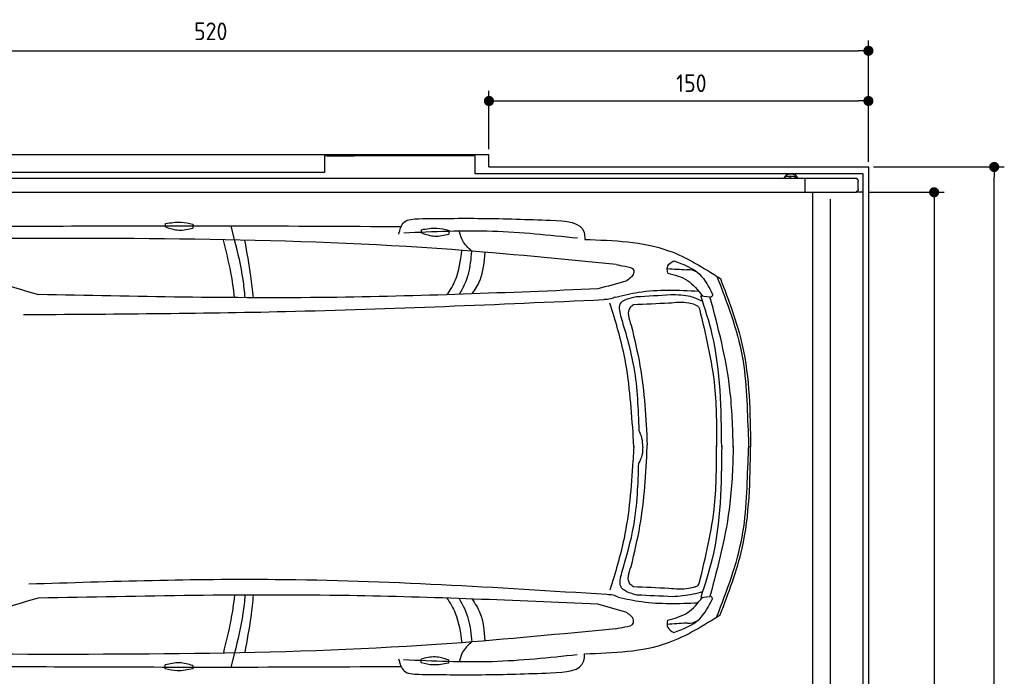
# Model space of a CAD drawing. Header units: millimetres. Extents: x 705 to 7297, y -122 to 6070.
# Tile 4 of 4: x 2918 to 6810, y 3473 to 6070. Entities that reach past the tile are written whole.
import ezdxf

# ---------------------------------------------------------------- set-up
doc = ezdxf.new("R2010")
doc.units = ezdxf.units.MM
doc.layers.get('0').update_dxf_attribs({"lineweight": 25})
doc.layers.add('4', color=3, linetype='Continuous', lineweight=25)
doc.layers.add('Car', color=10, linetype='Continuous', lineweight=25)
doc.styles.get("Standard").update_dxf_attribs({"font": 'ISOCP.SHX'})
doc.dimstyles.new('GEN-ISO$0', dxfattribs={"dimscale": 20, "dimtxt": 3.5, "dimasz": 2, "dimexe": 2, "dimexo": 1, "dimgap": 1.5, "dimtad": 1, "dimdec": 1, "dimlfac": 0.1, "dimdsep": 46, "dimtxsty": 'Standard', "dimblk": 'PUNKT', "dimcen": 2, "dimclrd": 256, "dimclre": 256, "dimclrt": 2, "dimadec": 0, "dimazin": 0, "dimtp": 0.1, "dimtm": 0.1, "dimtfac": 0.71, "dimtdec": 1, "dimtmove": 2, "dimatfit": 3, "dimldrblk": 'PUNKT', "dimfxl": 1, "dimtolj": 1, "dimarcsym": 0})

# ---------------------------------------------------------------- blocks, each defined once
blk = doc.blocks.new('PUNKT')
at = {"layer": '4', "color": 0, "linetype": 'ByBlock'}
blk.add_line((-0.5, 0), (-1, 0), dxfattribs=at)
at = {"layer": '4', "color": 0, "linetype": 'ByBlock', "const_width": 0.5}
blk.add_lwpolyline([(-0.25, 0, 1), (0.25, 0, 1)], format="xyb", close=True, dxfattribs=at)
blk = doc.blocks.new('*D5')
at = {"layer": '4', "lineweight": -2, "transparency": 16777216}
for p, q in [((1072.8, 5507.3), (1072.8, 5986.9)), ((6272.8, 5507.3), (6272.8, 5986.9)), ((1112.8, 5946.9), (6232.8, 5946.9))]:
    blk.add_line(p, q, dxfattribs=at)
at = {"layer": 'DEFPOINTS', "color": 0, "transparency": 16777216}
for p in [(6272.8, 5946.9), (1072.8, 5487.3), (6272.8, 5487.3)]:
    blk.add_point(p, dxfattribs=at)
at = {"layer": '4', "lineweight": -2, "transparency": 16777216, "xscale": 40, "yscale": 40, "zscale": 40, "rotation": 180}
blk.add_blockref('PUNKT', (1072.8, 5946.9), dxfattribs=at)
at = {"layer": '4', "lineweight": -2, "transparency": 16777216, "xscale": 40, "yscale": 40, "zscale": 40}
blk.add_blockref('PUNKT', (6272.8, 5946.9), dxfattribs=at)
at = {"layer": '4', "color": 2, "transparency": 16777216, "insert": (3672.8, 6023.9), "char_height": 70, "attachment_point": 5}
blk.add_mtext('\\A1;520', dxfattribs=at)
blk = doc.blocks.new('*D7')
at = {"layer": '4', "lineweight": -2, "transparency": 16777216}
for p, q in [((4772.8, 5557.3), (4772.8, 5788.4)), ((6272.8, 5507.3), (6272.8, 5788.4)), ((4812.8, 5748.4), (6232.8, 5748.4))]:
    blk.add_line(p, q, dxfattribs=at)
at = {"layer": 'DEFPOINTS', "color": 0, "transparency": 16777216}
for p in [(6272.8, 5748.4), (4772.8, 5537.3), (6272.8, 5487.3)]:
    blk.add_point(p, dxfattribs=at)
at = {"layer": '4', "lineweight": -2, "transparency": 16777216, "xscale": 40, "yscale": 40, "zscale": 40, "rotation": 180}
blk.add_blockref('PUNKT', (4772.8, 5748.4), dxfattribs=at)
at = {"layer": '4', "lineweight": -2, "transparency": 16777216, "xscale": 40, "yscale": 40, "zscale": 40}
blk.add_blockref('PUNKT', (6272.8, 5748.4), dxfattribs=at)
at = {"layer": '4', "color": 2, "transparency": 16777216, "insert": (5572.8, 5818.6), "char_height": 70, "attachment_point": 5}
blk.add_mtext('\\A1;150', dxfattribs=at)
blk = doc.blocks.new('*D8')
at = {"layer": '4', "lineweight": -2, "transparency": 16777216}
for p, q in [((6271.5, 5387.3), (6572.5, 5387.3)), ((6532.5, 5347.3), (6532.5, 127.3)), ((6271.5, 87.3), (6572.5, 87.3))]:
    blk.add_line(p, q, dxfattribs=at)
at = {"layer": 'DEFPOINTS', "color": 0, "transparency": 16777216}
for p in [(6251.5, 5387.3), (6251.5, 87.3), (6532.5, 87.3)]:
    blk.add_point(p, dxfattribs=at)
at = {"layer": '4', "lineweight": -2, "transparency": 16777216, "xscale": 40, "yscale": 40, "zscale": 40}
for p, rotation in [((6532.5, 5387.3), 90), ((6532.5, 87.3), 270)]:
    blk.add_blockref('PUNKT', p, dxfattribs=dict(at, rotation=rotation))
at = {"layer": '4', "color": 2, "transparency": 16777216, "insert": (6467.5, 2737.3), "char_height": 70, "attachment_point": 5, "rotation": 90}
blk.add_mtext('\\A1;530', dxfattribs=at)
blk = doc.blocks.new('*D9')
at = {"layer": '4', "lineweight": -2, "transparency": 16777216}
for p, q in [((6292.8, 5487.3), (6810, 5487.3)), ((6770, 27.3), (6770, 5447.3)), ((6292.8, -12.7), (6810, -12.7))]:
    blk.add_line(p, q, dxfattribs=at)
at = {"layer": 'DEFPOINTS', "color": 0, "transparency": 16777216}
for p in [(6272.8, 5487.3), (6770, 5487.3), (6272.8, -12.7)]:
    blk.add_point(p, dxfattribs=at)
at = {"layer": '4', "lineweight": -2, "transparency": 16777216, "xscale": 40, "yscale": 40, "zscale": 40}
for p, rotation in [((6770, 5487.3), 90), ((6770, -12.7), 270)]:
    blk.add_blockref('PUNKT', p, dxfattribs=dict(at, rotation=rotation))
at = {"layer": '4', "color": 2, "transparency": 16777216, "insert": (6705, 2737.3), "char_height": 70, "attachment_point": 5, "rotation": 90}
blk.add_mtext('\\A1;550', dxfattribs=at)

msp = doc.modelspace()

# ---------------------------------------------------------------- linework, layer by layer
for p, q in [((1372.77, 5537.27), (4772.77, 5537.27)), ((4717.77, 5531.27), (4122.78, 5531.27)), ((4122.78, 5531.27), (4122.78, 5465.77)), ((4132.78, 5531.27), (4239.23, 5531.27)), ((4717.77, 5460.77), (4717.77, 5531.27)), ((4772.77, 5488.02), (4772.77, 5537.27)), ((4122.78, 5465.77), (1832.77, 5465.77)), ((6251.55, 5460.77), (4717.77, 5460.77)), ((4772.77, 5487.27), (6272.78, 5487.27)), ((5948.67, 5450.77), (5978.66, 5450.77)), ((5966.49, 5460.77), (5965.97, 5460.77)), ((5978.66, 5450.77), (5978.8, 5450.77)), ((5978.8, 5450.77), (5980.57, 5450.77)), ((5980.57, 5450.77), (5980.71, 5450.77)), ((6251.55, 2737.27), (6251.55, 5460.77)), ((6272.78, 5487.27), (6272.78, 2737.27)), ((4551.19, 5442.27), (1171.72, 5442.27)), ((4227.77, 5442.27), (4227.48, 5442.27)), ((4227.77, 5442.27), (4227.77, 5442.27)), ((6015.74, 5442.27), (4551.19, 5442.27)), ((5943.67, 5442.27), (5943.67, 5445.77)), ((5963.64, 5444.63), (5963.43, 5444.63)), ((5983.66, 5445.77), (5983.66, 5442.27)), ((5983.8, 5442.27), (5983.8, 5445.77)), ((5985.57, 5445.77), (5985.57, 5442.27)), ((5985.71, 5442.27), (5985.71, 5445.77)), ((6017.56, 5442.27), (6015.73, 5442.27)), ((6015.73, 5442.27), (6015.73, 5442.27)), ((6226.61, 5442.27), (6017.56, 5442.27)), ((6020.89, 5442.27), (6020.89, 5387.27)), ((6232.77, 5397.88), (6232.77, 5431.61)), ((1171.72, 5387.27), (6020.52, 5387.27)), ((6020.89, 5387.27), (6020.52, 5387.27)), ((6020.89, 5387.27), (6225.48, 5387.27)), ((6051.69, 5385.27), (6051.69, 2737.27)), ((6251.55, 5387.27), (6225.48, 5387.27)), ((6240.01, 5387.27), (6240.9, 5387.27)), ((6240.69, 5387.27), (6240.03, 5387.27)), ((6122.09, 5360.27), (6122.09, 2737.27))]:
    msp.add_line(p, q)
at = {"extrusion": (0, 0, -1)}
for centre, major_axis, ratio, start_param, end_param in [((5965.97, 5430.77), (0, 30), 0.9998477, 5.1057916, 7.460579), ((5948.67, 5445.77), (0, 5), 0.9998477, 4.712389, 6.2831853), ((5966.49, 5430.77), (0, 30), 0.9998477, 0, 1.1773937), ((5978.66, 5445.77), (0, 5), 0.9998477, 0, 1.5707963), ((5978.8, 5445.77), (0, 5), 0.9998477, 0, 1.5707963), ((5980.57, 5445.77), (0, 5), 0.9998477, 0, 1.5707963), ((5980.71, 5445.77), (0, 5), 0.9998477, 0, 1.5707963), ((6232.77, 5440.27), (0, -5), 0.7193398, 0.5235988, 1.159293), ((6229.17, 5431.61), (0, 5), 0.7193398, 0.5235988, 1.5707963), ((6229.89, 5387.27), (0, 5.66), 0.7193398, 5.0737444, 6.1892107), ((6229.17, 5397.88), (0, -5), 0.7193398, 4.712389, 6.1892107)]:
    msp.add_ellipse(centre, major_axis=major_axis, ratio=ratio, start_param=start_param, end_param=end_param, dxfattribs=at)
for points, weights in [([(5963.43, 5444.63), (5961.25, 5443.37), (5959.34, 5442.27)], [1, 1.05092652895, 1.06832361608]), ([(5967.5, 5442.27), (5965.59, 5443.37), (5963.43, 5444.63)], [1.06832361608, 1.05092652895, 1]), ([(5963.64, 5444.63), (5965.82, 5443.37), (5967.74, 5442.27)], [1, 1.05092652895, 1.06832361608])]:
    msp.add_rational_spline(points, weights, degree=2)
for points, knots in [([(6226.61, 5442.27), (6226.73, 5442.27), (6226.85, 5442.26), (6227.07, 5442.21), (6227.17, 5442.17), (6227.27, 5442.12)], [0, 0, 0, 0, 0.05592576, 0.05592576, 0.11186183, 0.11186183, 0.11186183, 0.11186183]), ([(6227.27, 5442.12), (6227.41, 5442.05), (6227.55, 5441.96), (6227.96, 5441.62), (6228.22, 5441.32), (6228.7, 5440.58), (6228.9, 5440.15), (6229.16, 5439.46), (6229.23, 5439.23), (6229.37, 5438.75), (6229.42, 5438.51), (6229.47, 5438.27)], [0, 0, 0, 0, 0.07658948, 0.07658948, 0.22699607, 0.22699607, 0.37633525, 0.37633525, 0.45078586, 0.45078586, 0.52533064, 0.52533064, 0.52533064, 0.52533064]), ([(6226.08, 5389.27), (6226.04, 5389.02), (6225.99, 5388.76), (6225.8, 5388.08), (6225.66, 5387.66), (6225.48, 5387.27)], [0, 0, 0, 0, 0.07853688, 0.07853688, 0.21396145, 0.21396145, 0.21396145, 0.21396145])]:
    msp.add_open_spline(points, degree=3, knots=knots)
at = {"layer": 'Car'}
for p, q in [((3767.45, 5198.73), (3753.51, 5254.52)), ((5610.49, 4977.32), (5646.21, 4974.12)), ((5609.98, 3785.12), (5645.71, 3788.28)), ((3766.76, 3565.27), (3752.77, 3509.49))]:
    msp.add_line(p, q, dxfattribs=at)
for points in [[(3493.84, 5250.18), (3494.09, 5263.12)], [(3602.62, 5260.48), (3602.33, 5245.51)], [(4505.51, 5226.39), (4505.76, 5239.33)], [(4614.28, 5236.69), (4614, 5221.72)], [(3493.38, 3502.65), (3493.38, 3517.63)], [(3601.94, 3515.01), (3601.94, 3502.07)], [(4504.32, 3525.56), (4504.32, 3540.54)], [(4612.88, 3537.92), (4612.88, 3524.98)]]:
    msp.add_lwpolyline(points, dxfattribs=at)
for centre, start, end in [((4698.92, 10940.18), 250.355167, 254.006031), ((4693.36, -2176.97), 105.945352, 109.596216)]:
    msp.add_arc(centre, 6197.21, start, end, dxfattribs=at)
for points, knots in [([(2729.28, 5252.45), (3078.97, 5253.98), (3644.44, 5255.81), (4209.91, 5253.03), (4425.69, 5251.63)], [30.8675023, 30.8675023, 30.8675023, 30.8675023, 135.7738464, 200.5104278, 200.5104278, 200.5104278, 200.5104278]), ([(3767.21, 4970.71), (3763.35, 5003.92), (3752.83, 5081.11), (3733.38, 5156.67), (3722.84, 5197.59)], [6.4540006, 6.4540006, 6.4540006, 6.4540006, 16.5424251, 29.8301072, 29.8301072, 29.8301072, 29.8301072]), ([(3808.66, 4970.27), (3806.72, 4994.51), (3798.91, 5071.56), (3780.26, 5146.96), (3767.45, 5198.73)], [6.5803524, 6.5803524, 6.5803524, 6.5803524, 13.8699149, 29.8274463, 29.8274463, 29.8274463, 29.8274463]), ([(3841.48, 4970.27), (3838.62, 4998.58), (3830.09, 5074.84), (3816.49, 5150.41), (3808.27, 5196.08)], [6.6592474, 6.6592474, 6.6592474, 6.6592474, 15.2289071, 29.6828472, 29.6828472, 29.6828472, 29.6828472]), ([(4607.62, 4982.01), (4620.45, 5000.72), (4651.64, 5054.22), (4660.5, 5117.22), (4666.09, 5156.94)], [7.5476492, 7.5476492, 7.5476492, 7.5476492, 14.3334492, 26.2908128, 26.2908128, 26.2908128, 26.2908128]), ([(4655.84, 4983.6), (4670.87, 5009.35), (4697.05, 5063.09), (4702.38, 5123.63), (4705.08, 5154.37)], [6.572602, 6.572602, 6.572602, 6.572602, 15.4380648, 24.5854757, 24.5854757, 24.5854757, 24.5854757]), ([(4705.98, 4985.32), (4718.73, 5002.45), (4749.21, 5051.78), (4754.37, 5111.8), (4757.53, 5148.62)], [6.8925435, 6.8925435, 6.8925435, 6.8925435, 13.2652487, 24.5027164, 24.5027164, 24.5027164, 24.5027164]), ([(5738.67, 4378.65), (5736.35, 4454.79), (5730.21, 4656.7), (5679.29, 4852.41), (5646.21, 4974.12)], [0, 0, 0, 0, 22.79473, 60.4405335, 60.4405335, 60.4405335, 60.4405335]), ([(5738.67, 4383.68), (5736.29, 4307.53), (5729.97, 4105.64), (5678.89, 3909.96), (5645.71, 3788.28)], [0, 0, 0, 0, 22.79473, 60.4405335, 60.4405335, 60.4405335, 60.4405335]), ([(3766.74, 3793.51), (3762.84, 3760.22), (3752.26, 3682.96), (3732.72, 3607.35), (3722.69, 3566.47)], [6.4329915, 6.4329915, 6.4329915, 6.4329915, 16.5424251, 29.8301072, 29.8301072, 29.8301072, 29.8301072]), ([(3808.18, 3793.93), (3806.21, 3769.61), (3798.35, 3692.49), (3779.61, 3617.02), (3766.76, 3565.27)], [6.5564591, 6.5564591, 6.5564591, 6.5564591, 13.8699149, 29.8274463, 29.8274463, 29.8274463, 29.8274463]), ([(3841.01, 3793.93), (3838.12, 3765.54), (3829.52, 3689.19), (3815.84, 3613.55), (3807.58, 3567.88)], [6.6327441, 6.6327441, 6.6327441, 6.6327441, 15.2289071, 29.6828472, 29.6828472, 29.6828472, 29.6828472]), ([(4606.55, 3782.09), (4619.59, 3763.11), (4651.02, 3709.36), (4659.88, 3646.02), (4665.43, 3606.29)], [7.4489286, 7.4489286, 7.4489286, 7.4489286, 14.3334492, 26.2908128, 26.2908128, 26.2908128, 26.2908128]), ([(4654.87, 3780.42), (4670.08, 3754.42), (4696.45, 3700.42), (4701.75, 3639.58), (4704.42, 3608.83)], [6.4830652, 6.4830652, 6.4830652, 6.4830652, 15.4380648, 24.5854757, 24.5854757, 24.5854757, 24.5854757]), ([(4704.91, 3778.62), (4717.88, 3761.26), (4748.61, 3711.7), (4753.75, 3651.36), (4756.88, 3614.54)], [6.8005863, 6.8005863, 6.8005863, 6.8005863, 13.2652487, 24.5027164, 24.5027164, 24.5027164, 24.5027164]), ([(2729.26, 3512.43), (3073.99, 3510.62), (3641.58, 3508.29), (4209.17, 3510.59), (4424.95, 3511.81)], [30.2317921, 30.2317921, 30.2317921, 30.2317921, 135.7738464, 200.5104278, 200.5104278, 200.5104278, 200.5104278])]:
    msp.add_open_spline(points, degree=3, knots=knots, dxfattribs=at)
for points in [[(3494.09, 5263.12), (3555.49, 5269.19), (3602.62, 5260.48)], [(4416.07, 5221.21), (4437.98, 5269.44), (4495.83, 5282.67)], [(4495.83, 5282.67), (4743.88, 5283.97), (5016.29, 5276.71)], [(5016.29, 5276.71), (5148.72, 5228.75), (5151.35, 5200.48)], [(3493.84, 5250.18), (3546.73, 5237.81), (3602.33, 5245.51)], [(5122.39, 5205.23), (4786.87, 5232.51), (4436.06, 5225.76)], [(4505.51, 5226.39), (4558.4, 5214.02), (4614, 5221.72)], [(4505.76, 5239.33), (4567.16, 5245.41), (4614.28, 5236.69)], [(4705.08, 5154.37), (4668.89, 5195.47), (4656.47, 5230.16)], [(5275.34, 5101.47), (4626.25, 5160.4), (2710.65, 5204.62)], [(5151.35, 5200.48), (5482.94, 5156.25), (5687.43, 5045.85)], [(5275.34, 5101.47), (5310.6, 5094.58), (5344.86, 5077.89), (5345.36, 5074.76)], [(5479.24, 5067.62), (5480.07, 5096.4), (5503.68, 5116.31)], [(5503.68, 5116.58), (5605.37, 5063.03), (5656.85, 4983.24)], [(5553.81, 5079.29), (5477.74, 5084.27)], [(5479.24, 5067.88), (5557.19, 5038.49), (5617.16, 4976.72)], [(5314.01, 5035.6), (5203.5, 5004.95)], [(5674.02, 5054.38), (5773.72, 4738.58), (5797.67, 4425.25), (5799.83, 4378.59)], [(5687.43, 5045.85), (5773.9, 4783.15), (5807.11, 4378.58)], [(5203.5, 5004.95), (4138.38, 4971.29), (2991.37, 4982.86)], [(5273.27, 4972.77), (5364.04, 4991.86), (5601.32, 4996.56)], [(5656.85, 4983.24), (5656.17, 4979.48), (5647.05, 4971.03)], [(5227.11, 4961.47), (3968.05, 4914.47), (2933.04, 4902.31)], [(5273.27, 4972.77), (5252.9, 4965.28), (5228.36, 4962.75)], [(5342.19, 4438.39), (5306.93, 4744.77), (5251.07, 4949.29)], [(5354.1, 4973.25), (5290.34, 4944.58), (5295.41, 4890.73)], [(5484.44, 4948.28), (5343.95, 4942.28)], [(5492.22, 4981.29), (5354.1, 4973.25)], [(5587.92, 4942.41), (5562.22, 4948.95), (5484.44, 4948.28)], [(5617.62, 4955.23), (5569.67, 4974.41), (5492.22, 4981.29)], [(5692.69, 4378.69), (5655.35, 4825.11), (5610.49, 4977.32)], [(5343.95, 4942.28), (5331.01, 4931.77), (5335.02, 4861.19)], [(5587.92, 4942.41), (5599.24, 4935.85), (5604.43, 4926.1)], [(5604.43, 4926.1), (5664.63, 4617.78), (5672.23, 4381.66)], [(5295.41, 4890.73), (5345.35, 4693.64), (5365.1, 4446)], [(5335.02, 4861.19), (5369.62, 4701.33), (5398.5, 4388.73)], [(5345.56, 4379.04), (5342.19, 4438.39)], [(5380.48, 4379.31), (5377.66, 4414.72), (5365.1, 4446)], [(5334.99, 3907.53), (5369.58, 4067.39), (5398.47, 4379.99)], [(5345.57, 4383.61), (5342.14, 4324.27)], [(5380.48, 4379.31), (5377.63, 4347.91), (5365.04, 4316.65)], [(5398.47, 4379.99), (5398.65, 4384.22), (5398.5, 4388.78)], [(5604.36, 3841.77), (5664.57, 4150.09), (5672.17, 4386.21)], [(5692.69, 4383.67), (5654.98, 3937.29), (5609.98, 3785.12)], [(5673.45, 3708), (5773.42, 4023.72), (5797.63, 4337.02), (5799.83, 4383.69)], [(5686.87, 3716.51), (5773.56, 3979.14), (5807.11, 4383.69)], [(5342.14, 4324.27), (5306.62, 4017.92), (5250.59, 3813.45)], [(5298.51, 3882.8), (5345.08, 4069.02), (5365.04, 4316.65)], [(5343.91, 3826.43), (5330.98, 3836.95), (5334.99, 3907.53)], [(5238.89, 3795.89), (3927.87, 3854.99), (2953.57, 3837.06)], [(5357.91, 3793.96), (5293.44, 3828.95), (5298.51, 3882.8)], [(5484.41, 3820.44), (5343.91, 3826.43)], [(5587.89, 3826.31), (5562.19, 3819.76), (5484.41, 3820.44)], [(5587.89, 3826.31), (5599.2, 3832.87), (5604.36, 3841.77)], [(5202.97, 3757.83), (4221.14, 3791.87), (2990.86, 3781.79)], [(5283.8, 3785.88), (5263.42, 3793.37), (5238.89, 3795.89)], [(5283.8, 3785.88), (5376.48, 3768.15), (5598.85, 3763.54)], [(5497.05, 3787.53), (5357.91, 3793.96)], [(5478.66, 3694.66), (5556.64, 3723.98), (5616.66, 3785.71)], [(5617.14, 3807.2), (5580, 3797.24), (5497.05, 3787.53)], [(5503.06, 3645.95), (5604.79, 3699.41), (5656.34, 3779.16)], [(5656.34, 3779.16), (5655.66, 3782.92), (5646.55, 3791.37)], [(5313.46, 3727.08), (5202.97, 3757.83)], [(5150.65, 3562.34), (5482.28, 3606.29), (5686.87, 3716.51)], [(5274.73, 3661.25), (4625.59, 3602.86), (2709.95, 3560.27)], [(5274.73, 3661.25), (5309.99, 3668.11), (5344.27, 3684.77), (5344.77, 3687.9)], [(5478.66, 3694.93), (5479.47, 3666.14), (5503.06, 3646.22)], [(5553.21, 3683.19), (5477.14, 3678.27)], [(4704.42, 3608.83), (4668.2, 3567.76), (4655.77, 3533.16)], [(4415.35, 3542.24), (4437.23, 3493.99), (4495.06, 3480.71)], [(5121.69, 3557.62), (4786.14, 3530.62), (4435.34, 3537.67)], [(4612.88, 3537.92), (4559.77, 3549.28), (4504.32, 3540.54)], [(5015.53, 3486.23), (5148, 3534.08), (5150.65, 3562.34)], [(3601.94, 3515.01), (3548.83, 3526.38), (3493.38, 3517.63)], [(4612.88, 3524.98), (4551.61, 3517.74), (4504.32, 3525.56)], [(3601.94, 3502.07), (3540.66, 3494.84), (3493.38, 3502.65)], [(4495.06, 3480.71), (4743.11, 3479.2), (5015.53, 3486.23)]]:
    msp.add_spline(points, degree=3, dxfattribs=at)
for points, end_tangent in [([(5345.36, 5074.76), (5344.38, 5067.42), (5314.01, 5035.6)], (-0.9621296, -0.2725926)), ([(5595.4, 5071.72), (5559.75, 5080.58), (5553.81, 5079.29)], (-0.9993967, 0.0347318)), ([(5344.77, 3687.9), (5343.8, 3695.23), (5313.46, 3727.08)], (-0.9618979, 0.2734089)), ([(5594.81, 3690.73), (5559.16, 3681.9), (5553.21, 3683.19)], (-0.9994258, -0.0338838))]:
    msp.add_spline(points, degree=3, dxfattribs=dict(at, end_tangent=end_tangent))

# ---------------------------------------------------------------- dimensions: what is measured, and where the dimension line sits
at = {"layer": '4'}
dim = msp.add_linear_dim(base=(6272.78, 5946.87), p1=(1072.77, 5487.27), p2=(6272.78, 5487.27), dimstyle='GEN-ISO$0', override={"dimtad": 3}, dxfattribs=at)
dim.commit()
dim.dimension.update_dxf_attribs({"geometry": '*D5', "text_midpoint": (3672.78, 6023.95), "dimtype": 160})
dim = msp.add_linear_dim(base=(6272.78, 5748.39), p1=(4772.77, 5537.27), p2=(6272.78, 5487.27), dimstyle='GEN-ISO$0', dxfattribs=at)
dim.commit()
dim.dimension.update_dxf_attribs({"geometry": '*D7', "text_midpoint": (5572.78, 5818.56), "dimtype": 160})
for base, p1, p2, picture, middle in [((6769.99, 5487.27), (6272.78, -12.73), (6272.78, 5487.27), '*D9', (6704.99, 2737.27)), ((6532.55, 87.27), (6251.55, 5387.27), (6251.55, 87.27), '*D8', (6467.55, 2737.27))]:
    dim = msp.add_linear_dim(base=base, p1=p1, p2=p2, angle=90, dimstyle='GEN-ISO$0', dxfattribs=at)
    dim.commit()
    dim.dimension.update_dxf_attribs({"geometry": picture, "text_midpoint": middle})

doc.saveas('drawing.dxf')
